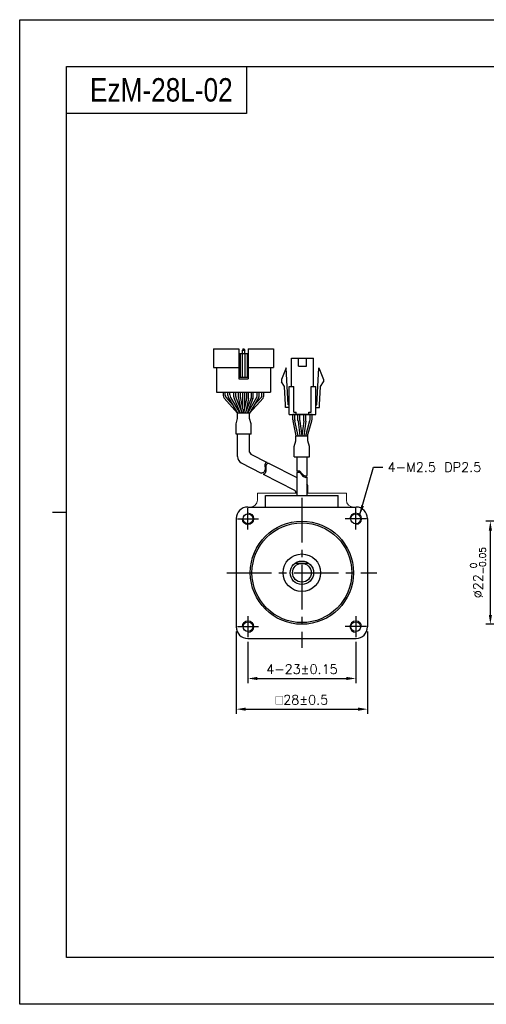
# Model space of a CAD drawing. Header units: millimetres. Extents: x 0 to 297, y 0 to 210.
# Tile 1 of 4: x 0 to 100, y 0 to 210. Entities that reach past the tile are written whole.
import ezdxf

# ---------------------------------------------------------------- set-up
doc = ezdxf.new("R2010")
doc.units = ezdxf.units.MM
doc.header["$PDSIZE"] = -1
doc.linetypes.add('CENTER2', pattern=[28.575, 19.05, -3.175, 3.175, -3.175])
doc.layers.add('\\M+5B4D6\\M+5CAB5\\M+5CFDF', color=7, linetype='Continuous', lineweight=25)
doc.layers.add('\\M+5CFB8\\M+5CAB5\\M+5CFDF', color=7, linetype='Continuous', lineweight=20)
doc.layers.add('DIM', color=3, linetype='Continuous')
doc.styles.add('H', font='txt')
doc.styles.get("Standard").update_dxf_attribs({"font": 'txt.shx', "bigfont": 'whgtxt.shx'})
doc.dimstyles.new('ISO-25', dxfattribs={"dimtxt": 2.5, "dimasz": 2.5, "dimexe": 1.25, "dimexo": 0.625, "dimtad": 1, "dimtxsty": 'Standard', "dimcen": 2.5, "dimadec": 0, "dimazin": 0, "dimtfac": 1, "dimtmove": 0, "dimatfit": 3, "dimfxl": 0, "dimarcsym": 0})

# ---------------------------------------------------------------- blocks, each defined once
blk = doc.blocks.new('*D7')
at = {"color": 8, "lineweight": -2}
for p, q in [((48.7, 77.3), (48.7, 68.49)), ((71.7, 77.3), (71.7, 68.49)), ((50.7, 69.49), (69.7, 69.49))]:
    blk.add_line(p, q, dxfattribs=at)
at = {"color": 8}
for points in [[(50.7, 69.83), (50.7, 69.16), (48.7, 69.49)], [(69.7, 69.83), (69.7, 69.16), (71.7, 69.49)]]:
    blk.add_solid(points, dxfattribs=at)
at = {"layer": 'Defpoints', "color": 0}
for p in [(48.7, 78.3), (71.7, 78.3), (71.7, 69.49)]:
    blk.add_point(p, dxfattribs=at)
at = {"color": 3, "insert": (60.2, 71.49), "char_height": 2, "attachment_point": 5}
blk.add_mtext('\\A1;4-23±0.15', dxfattribs=at)
blk = doc.blocks.new('*D8')
at = {"color": 8, "lineweight": -2}
for p, q in [((46.2, 79.5), (46.2, 61.95)), ((74.2, 79.5), (74.2, 61.95)), ((48.2, 62.95), (72.2, 62.95))]:
    blk.add_line(p, q, dxfattribs=at)
at = {"color": 8}
for points in [[(48.2, 63.28), (48.2, 62.61), (46.2, 62.95)], [(72.2, 63.28), (72.2, 62.61), (74.2, 62.95)]]:
    blk.add_solid(points, dxfattribs=at)
at = {"layer": 'Defpoints', "color": 0}
for p in [(46.2, 80.5), (74.2, 80.5), (74.2, 62.95)]:
    blk.add_point(p, dxfattribs=at)
at = {"color": 3, "insert": (60.2, 64.95), "char_height": 2, "attachment_point": 5}
blk.add_mtext('\\A1;{\\Famgdt|c129;o}28±0.5', dxfattribs=at)
blk = doc.blocks.new('*D15')
at = {"color": 8, "lineweight": -2}
for p, q in [((129.99, 103.05), (99.4, 103.05)), ((100.4, 83.05), (100.4, 101.05)), ((129.99, 81.05), (99.4, 81.05))]:
    blk.add_line(p, q, dxfattribs=at)
at = {"color": 8}
for points in [[(100.07, 101.05), (100.74, 101.05), (100.4, 103.05)], [(100.07, 83.05), (100.74, 83.05), (100.4, 81.05)]]:
    blk.add_solid(points, dxfattribs=at)
at = {"layer": 'Defpoints', "color": 0}
for p in [(100.4, 103.05), (130.99, 103.05), (130.99, 81.05)]:
    blk.add_point(p, dxfattribs=at)
at = {"color": 3, "insert": (97.77, 92.05), "char_height": 2, "attachment_point": 5, "rotation": 90}
blk.add_mtext('\\A1;%%C22{\\H1.400000;\\S 0^ -0.05;}', dxfattribs=at)

msp = doc.modelspace()

# ---------------------------------------------------------------- linework, layer by layer
for p, q in [((48.353, 200), (48.353, 190)), ((48.353, 190), (10, 190)), ((46.7559, 139.7844), (46.7559, 133.3844)), ((46.7559, 138.7844), (48.7559, 138.7844)), ((47.0059, 138.7844), (47.0059, 133.7844)), ((47.4559, 138.7844), (47.4559, 133.7844)), ((47.6059, 139.7844), (47.5059, 139.5344)), ((47.5059, 138.7844), (47.5059, 139.5344)), ((47.5059, 139.5344), (48.0059, 139.5344)), ((47.6059, 139.7844), (47.9059, 139.7844)), ((47.9059, 139.7844), (48.0059, 139.5344)), ((48.0059, 138.7844), (48.0059, 139.5344)), ((48.0559, 138.7844), (48.0559, 133.7844)), ((48.5059, 138.7844), (48.5059, 133.7844)), ((48.7559, 139.7844), (48.7559, 133.3844)), ((48.7559, 139.7844), (54.1559, 139.7844)), ((54.1559, 139.7844), (54.1559, 135.7844)), ((57.9508, 131.7794), (57.9508, 137.7794)), ((59.4758, 136.0794), (59.4758, 137.7794)), ((61.1758, 136.0794), (61.1758, 137.7794)), ((62.7008, 131.7794), (62.7008, 137.7794)), ((41.3559, 135.7844), (46.7559, 135.7844)), ((42.0059, 135.7844), (42.0059, 130.5844)), ((48.7559, 135.7844), (54.1559, 135.7844)), ((53.5059, 135.7844), (53.5059, 130.5844)), ((56.8258, 135.7794), (55.8258, 133.2794)), ((57.3008, 127.8794), (56.8258, 135.7794)), ((63.3508, 127.8794), (63.8258, 135.7794)), ((63.8258, 135.7794), (64.8258, 133.2794)), ((46.7559, 133.7844), (48.7559, 133.7844)), ((46.7559, 133.3844), (48.7559, 133.3844)), ((55.8258, 133.2794), (55.8258, 132.7794)), ((56.4644, 131.7934), (55.8258, 132.7794)), ((64.1872, 131.7934), (64.8258, 132.7794)), ((64.8258, 133.2794), (64.8258, 132.7794)), ((42.0059, 130.5844), (53.5059, 130.5844)), ((44.4355, 130.5844), (51.0855, 130.5844)), ((47.5605, 130.5844), (47.5605, 127.0259)), ((47.9605, 130.5844), (47.9605, 127.0259)), ((56.7019, 127.8434), (56.4644, 131.7934)), ((57.4508, 125.7794), (57.4508, 131.7794)), ((58.4508, 126.2794), (58.4508, 131.7794)), ((62.2008, 126.2794), (62.2008, 131.7794)), ((63.2008, 125.7794), (63.2008, 131.7794)), ((63.9497, 127.8434), (64.1872, 131.7934)), ((56.7008, 127.2794), (56.7008, 127.8794)), ((58.9508, 125.7794), (58.9508, 126.2794)), ((61.7008, 125.7794), (61.7008, 126.2794)), ((63.9508, 127.2794), (63.9508, 127.8794)), ((58.2977, 124.6395), (58.2977, 125.7794)), ((62.354, 125.7794), (58.2977, 125.7794)), ((58.9663, 121.2794), (58.3181, 124.4385)), ((58.6977, 124.6802), (58.6977, 125.7794)), ((59.3747, 121.2794), (58.7181, 124.4792)), ((61.0068, 121.2794), (61.9164, 124.5042)), ((61.4225, 121.2794), (62.3164, 124.4489)), ((61.954, 124.7757), (61.954, 125.7794)), ((62.354, 124.7203), (62.354, 125.7794)), ((46.4559, 116.8063), (46.4559, 121.5922)), ((49.0559, 121.5922), (46.4559, 121.5922)), ((49.0559, 117.7844), (49.0559, 121.5922)), ((49.3279, 117.3394), (52.7741, 115.5739)), ((59.1204, 116.7872), (59.1204, 113.6663)), ((61.2704, 116.7872), (61.2704, 112.7584)), ((47.272, 115.4713), (51.528, 113.2909)), ((53.1881, 115.3618), (59.1204, 112.3228)), ((51.9559, 113.0717), (58.6234, 109.6561)), ((59.1204, 113.3791), (59.1204, 108.5481)), ((61.2704, 112.4712), (61.2704, 108.5481)), ((58.8954, 109.0481), (58.8954, 109.2111)), ((61.4954, 109.0481), (61.4954, 110.1891)), ((52.4454, 106.0481), (52.4454, 108.5481)), ((59.1204, 108.5481), (61.2704, 108.5481)), ((67.9454, 106.0481), (67.9454, 108.5481))]:
    msp.add_line(p, q)
at = {"color": 0}
for p, q in [((41.3559, 139.7844), (41.3559, 135.7844)), ((41.3559, 139.7844), (46.7559, 139.7844)), ((43.4666, 129.8117), (43.4666, 130.5844)), ((43.8666, 129.9202), (43.8666, 130.5844)), ((44.4355, 129.8478), (44.4355, 130.5844)), ((44.8355, 129.9563), (44.8355, 130.5844)), ((45.6762, 129.5875), (45.6762, 130.5844)), ((46.0762, 129.6646), (46.0762, 130.5844)), ((46.6855, 129.394), (46.6855, 130.5844)), ((47.0855, 129.4164), (47.0855, 130.5844)), ((48.4355, 129.4164), (48.4355, 130.5844)), ((48.8355, 129.3944), (48.8355, 130.5844)), ((49.4355, 129.6646), (49.4355, 130.5844)), ((49.8355, 129.5875), (49.8355, 130.5844)), ((50.6855, 129.9563), (50.6855, 130.5844)), ((51.0855, 129.8478), (51.0855, 130.5844)), ((51.6452, 129.9202), (51.6452, 130.5844)), ((52.0452, 129.8117), (52.0452, 130.5844)), ((44.5726, 129.3424), (46.4808, 126.0844)), ((44.9726, 129.4509), (46.9444, 126.0844)), ((45.7479, 129.2158), (47.0016, 126.0844)), ((46.1479, 129.2929), (47.4325, 126.0844)), ((49.3639, 129.2929), (48.0793, 126.0844)), ((49.7639, 129.2158), (48.5101, 126.0844)), ((50.5484, 129.4509), (48.5766, 126.0844)), ((50.9484, 129.3424), (49.0402, 126.0844)), ((49.0558, 126.0844), (46.4561, 126.0844)), ((46.4561, 124.9601), (46.4561, 126.0844)), ((49.0558, 124.9601), (49.0558, 126.0844)), ((46.1459, 123.7971), (46.4561, 124.9601)), ((49.3658, 123.7978), (49.0558, 124.9601)), ((59.3657, 124.4821), (59.3657, 125.7794)), ((59.3745, 124.3503), (59.7827, 121.2794)), ((59.7657, 124.5086), (59.7657, 125.7794)), ((59.7745, 124.3768), (60.1862, 121.2794)), ((60.607, 124.3768), (60.1953, 121.2794)), ((61.007, 124.3503), (60.5988, 121.2794)), ((60.6157, 124.5086), (60.6157, 125.7794)), ((61.0157, 124.4821), (61.0157, 125.7794)), ((46.1459, 121.5922), (46.1459, 123.7971)), ((49.3658, 121.5922), (49.3658, 123.7978)), ((49.3658, 121.5922), (46.1459, 121.5922)), ((58.5854, 118.9927), (58.8955, 120.155)), ((58.8955, 121.2794), (61.4951, 121.2794)), ((58.8955, 120.155), (58.8955, 121.2794)), ((61.4951, 120.155), (61.4951, 121.2794)), ((61.8053, 118.9921), (61.4951, 120.155)), ((58.5854, 116.7872), (58.5854, 118.9927)), ((61.8053, 116.7872), (61.8053, 118.9921)), ((52.5984, 115.5218), (52.4279, 115.395)), ((52.7741, 115.5739), (52.5984, 115.5218)), ((58.5854, 116.7872), (61.8053, 116.7872)), ((51.9882, 113.4004), (51.8235, 113.3267)), ((52.1348, 113.539), (51.9882, 113.4004)), ((52.2366, 113.726), (52.1348, 113.539)), ((52.2999, 113.9492), (52.2366, 113.726)), ((52.3312, 114.1965), (52.2999, 113.9492)), ((52.3221, 115.0825), (52.3178, 114.8868)), ((52.3178, 114.8868), (52.3274, 114.6752)), ((52.3542, 115.2546), (52.3221, 115.0825)), ((52.3274, 114.6752), (52.3366, 114.4552)), ((52.3366, 114.4552), (52.3312, 114.1965)), ((52.4397, 113.484), (52.3379, 113.2969)), ((52.4279, 115.395), (52.3542, 115.2546)), ((52.503, 113.7072), (52.4397, 113.484)), ((52.5343, 113.9544), (52.503, 113.7072)), ((52.5252, 114.8405), (52.5209, 114.6448)), ((52.5209, 114.6448), (52.5305, 114.4332)), ((52.5573, 115.0125), (52.5252, 114.8405)), ((52.5305, 114.4332), (52.5397, 114.2132)), ((52.5397, 114.2132), (52.5343, 113.9544)), ((52.631, 115.153), (52.5573, 115.0125)), ((52.8015, 115.2798), (52.631, 115.153)), ((53.0367, 115.3495), (52.8015, 115.2798)), ((53.1881, 115.3618), (53.0367, 115.3495)), ((59.1204, 113.6663), (59.1851, 113.7122)), ((59.1204, 113.3791), (59.1851, 113.425)), ((59.1851, 113.7122), (59.3897, 113.8011)), ((59.1851, 113.425), (59.3897, 113.5139)), ((59.3897, 113.8011), (59.5826, 113.8125)), ((59.3897, 113.5139), (59.5826, 113.5252)), ((59.5826, 113.8125), (59.7159, 113.7577)), ((59.5826, 113.5252), (59.7159, 113.4705)), ((59.7159, 113.7577), (59.8388, 113.6566)), ((59.7159, 113.4705), (59.8388, 113.3694)), ((59.8388, 113.6566), (59.9561, 113.5229)), ((59.9561, 113.5229), (60.0731, 113.3699)), ((51.6332, 113.292), (51.528, 113.2909)), ((51.8235, 113.3267), (51.6332, 113.292)), ((52.0266, 113.0846), (51.9559, 113.0717)), ((52.1913, 113.1583), (52.0266, 113.0846)), ((52.3379, 113.2969), (52.1913, 113.1583)), ((59.8388, 113.3694), (59.9561, 113.2356)), ((59.9561, 113.2356), (60.0731, 113.0827)), ((60.0731, 113.3699), (60.1953, 113.2113)), ((60.0731, 113.0827), (60.1953, 112.9241)), ((60.1953, 113.2113), (60.3502, 113.0342)), ((60.1953, 112.9241), (60.3502, 112.747)), ((60.3502, 113.0342), (60.5165, 112.8804)), ((60.3502, 112.747), (60.5165, 112.5931)), ((60.5165, 112.8804), (60.691, 112.762)), ((60.5165, 112.5931), (60.691, 112.4747)), ((60.691, 112.762), (60.8712, 112.6912)), ((60.691, 112.4747), (60.8712, 112.4039)), ((60.8712, 112.6912), (61.0543, 112.6803)), ((60.8712, 112.4039), (61.0543, 112.3931)), ((61.0543, 112.6803), (61.2121, 112.7252)), ((61.0543, 112.3931), (61.2121, 112.4379)), ((61.2121, 112.7252), (61.2704, 112.7584)), ((61.2121, 112.4379), (61.2704, 112.4712))]:
    msp.add_line(p, q, dxfattribs=at)
at = {"color": 7, "linetype": 'Continuous', "lineweight": 15}
for p, q in [((50.6954, 109.0481), (50.6954, 107.5481)), ((59.1204, 109.0481), (50.6954, 109.0481)), ((69.6954, 109.0481), (61.2704, 109.0481)), ((69.6954, 109.0481), (69.6954, 107.5481))]:
    msp.add_line(p, q, dxfattribs=at)
at = {"color": 1, "linetype": 'CENTER2', "ltscale": 0.5}
for p, q in [((60.1954, 108.0481), (60.1954, 76.0481)), ((48.6954, 101.2981), (48.6954, 105.7981)), ((71.6954, 101.2981), (71.6954, 105.7981)), ((46.4454, 103.5481), (50.9454, 103.5481)), ((73.9454, 103.5481), (69.4454, 103.5481)), ((44.1954, 92.0481), (76.1954, 92.0481)), ((48.6954, 82.7981), (48.6954, 78.2981)), ((71.6954, 82.7981), (71.6954, 78.2981)), ((46.4454, 80.5481), (50.9454, 80.5481)), ((73.9454, 80.5481), (69.4454, 80.5481))]:
    msp.add_line(p, q, dxfattribs=at)
at = {"color": 4}
msp.add_line((7, 105), (10, 105), dxfattribs=at)
at = {"color": 6}
msp.add_lwpolyline([(0, 210), (297, 210), (297, 0), (0, 0)], close=True, dxfattribs=at)
at = {"color": 4}
msp.add_lwpolyline([(10, 200), (287, 200), (287, 10), (10, 10)], close=True, dxfattribs=at)
for points in [[(57.9508, 137.7794), (62.7008, 137.7794)], [(59.4758, 136.0794), (61.1758, 136.0794)], [(57.4508, 131.7794), (58.4508, 131.7794)], [(62.2008, 131.7794), (63.2008, 131.7794)], [(57.4508, 127.2794), (56.7008, 127.2794)], [(57.4508, 127.2794), (56.7008, 127.2794)], [(57.4508, 127.8794), (57.3008, 127.8794)], [(58.4508, 126.2794), (58.9508, 126.2794)], [(61.7008, 126.2794), (62.2008, 126.2794)], [(63.2008, 127.8794), (63.3508, 127.8794)], [(63.2008, 127.2794), (63.9508, 127.2794)], [(63.2008, 127.2794), (63.9508, 127.2794)], [(63.2008, 127.2794), (63.9508, 127.2794)], [(63.2008, 127.2794), (63.9508, 127.2794)], [(57.4508, 125.7794), (63.2008, 125.7794)]]:
    msp.add_lwpolyline(points)
at = {"color": 0}
for centre, start, end in [((44.4666, 129.8117), 180, 210.358277), ((44.8666, 129.9202), 180, 203.791628), ((45.4355, 129.8478), 180, 210.358277), ((45.8355, 129.9563), 180, 210.358277), ((46.6762, 129.5875), 180.000001, 201.819992), ((47.0762, 129.6646), 180.000001, 201.819992), ((48.4355, 129.6646), 338.180009, 0), ((48.8355, 129.5875), 338.180009, 0), ((49.6855, 129.9563), 329.641723, 0), ((50.0855, 129.8478), 329.641723, 0), ((50.6452, 129.9202), 336.208372, 0), ((51.0452, 129.8117), 329.641723, 0), ((60.3657, 124.4821), 180, 187.571875), ((60.7657, 124.5086), 180, 187.571875), ((59.6157, 124.5086), 352.428125, 0), ((60.0157, 124.4821), 352.428125, 0)]:
    msp.add_arc(centre, 1, start, end, dxfattribs=at)
for centre, radius, start, end in [((47.6855, 129.394), 1, 180, 192.18873), ((48.0855, 129.4164), 1, 180, 191.729285), ((47.4355, 129.4164), 1, 348.270715, 0), ((47.8355, 129.3944), 1, 347.756403, 0), ((59.2977, 124.6395), 1, 180, 191.595436), ((59.6977, 124.6802), 1, 180, 191.595436), ((60.954, 124.7757), 1, 344.249037, 0), ((61.354, 124.7203), 1, 344.249037, 0), ((49.5559, 117.7844), 0.5, 180, 242.87425), ((47.9559, 116.8063), 1.5, 180, 242.87425), ((58.3954, 109.2111), 0.5, 0, 62.87425), ((59.9954, 110.1891), 1.5, 0, 31.788331)]:
    msp.add_arc(centre, radius, start, end)
at = {"color": 7, "linetype": 'Continuous', "lineweight": 15}
for centre, start, end in [((49.1954, 107.5481), 270, 0), ((71.1954, 107.5481), 180, 270)]:
    msp.add_arc(centre, 1.5, start, end, dxfattribs=at)
at = {"layer": '\\M+5B4D6\\M+5CAB5\\M+5CFDF'}
for p, q in [((52.4454, 108.5481), (67.9454, 108.5481)), ((48.6454, 106.0481), (71.7454, 106.0481)), ((46.1954, 103.5981), (46.1954, 80.4981)), ((74.1954, 103.5981), (74.1954, 80.4981)), ((61.6954, 94.0481), (58.6954, 94.0481)), ((48.6454, 78.0481), (71.7454, 78.0481))]:
    msp.add_line(p, q, dxfattribs=at)
for centre, radius in [((48.6954, 103.5481), 1.05), ((60.1954, 92.0481), 11), ((71.6954, 103.5481), 1.05), ((60.1954, 92.0481), 10.6421), ((60.1954, 92.0481), 4), ((60.1954, 92.0481), 2.5), ((60.1954, 92.0481), 2), ((48.6954, 80.5481), 1.05), ((71.6954, 80.5481), 1.05)]:
    msp.add_circle(centre, radius, dxfattribs=at)
for centre, start, end in [((48.6454, 103.5981), 90, 180), ((71.7454, 103.5981), 0, 90), ((48.6454, 80.4981), 180, 270), ((71.7454, 80.4981), 270, 0)]:
    msp.add_arc(centre, 2.45, start, end, dxfattribs=at)
at = {"layer": '\\M+5CFB8\\M+5CAB5\\M+5CFDF', "color": 1}
for centre, start, end in [((48.6954, 103.5481), 180, 90), ((71.6954, 103.5481), 270, 180), ((48.6954, 80.5481), 270, 180), ((71.6954, 80.5481), 360, 270)]:
    msp.add_arc(centre, 1.25, start, end, dxfattribs=at)
at = {"layer": 'DIM', "color": 0}
for p, q in [((43.6037, 129.3063), (46.4561, 126.0844)), ((43.9516, 129.5168), (45.4848, 127.785)), ((46.708, 129.1828), (47.3127, 126.3837)), ((47.1064, 129.2131), (47.756, 126.0844)), ((48.4146, 129.2131), (47.765, 126.0844)), ((48.8128, 129.1824), (48.2129, 126.4183)), ((51.908, 129.3063), (49.0556, 126.0844)), ((51.5602, 129.5168), (50.0269, 127.785))]:
    msp.add_line(p, q, dxfattribs=at)

# ---------------------------------------------------------------- texts
at = {"insert": (15, 195), "char_height": 5, "attachment_point": 4, "style": 'H'}
msp.add_mtext_dynamic_manual_height_columns('{\\fArial|b0|i0|c0|p34;\\W0.8;EzM-28L-02}', width=125.985451, gutter_width=12.5, heights=[0], dxfattribs=at)
at = {"color": 3, "insert": (78.4955, 115.5729), "char_height": 2, "attachment_point": 1}
msp.add_mtext('\\A1;4-M2.5 DP2.5', dxfattribs=at)

# ---------------------------------------------------------------- dimensions: what is measured, and where the dimension line sits
dim = msp.add_linear_dim(base=(100.4026, 103.0481), p1=(130.9873, 81.0481), p2=(130.9873, 103.0481), angle=90, text='%%C<>', dimstyle='ISO-25', override={"dimtxt": 2, "dimasz": 2, "dimexe": 1, "dimexo": 1, "dimgap": 1, "dimdec": 3, "dimzin": 9, "dimdsep": 46, "dimcen": 0, "dimclrd": 8, "dimclre": 8, "dimclrt": 3, "dimadec": 3, "dimazin": 2, "dimtol": 1, "dimtm": 0.05, "dimtfac": 0.7, "dimtdec": 3, "dimfxl": 0.6, "dimtolj": 1, "dimtzin": 9, "dimarcsym": 1})
dim.commit()
dim.dimension.update_dxf_attribs({"geometry": '*D15', "text_midpoint": (97.7692, 92.0481)})
for base, p1, p2, text, override, picture, middle in [((74.1954, 62.9467), (46.1954, 80.4981), (74.1954, 80.4981), '{\\Famgdt|c129;o}<>', {"dimtxt": 2, "dimasz": 2, "dimexe": 1, "dimexo": 1, "dimgap": 1, "dimdec": 3, "dimzin": 9, "dimdsep": 46, "dimcen": 0, "dimclrd": 8, "dimclre": 8, "dimclrt": 3, "dimadec": 3, "dimazin": 2, "dimtol": 1, "dimtp": 0.5, "dimtm": 0.5, "dimtdec": 3, "dimfxl": 0.6, "dimtolj": 1, "dimtzin": 9, "dimarcsym": 1}, '*D8', (60.1954, 64.9467)), ((71.6954, 69.4945), (48.6954, 78.2981), (71.6954, 78.2981), '4-<>', {"dimtxt": 2, "dimasz": 2, "dimexe": 1, "dimexo": 1, "dimgap": 1, "dimdec": 3, "dimzin": 9, "dimdsep": 46, "dimcen": 0, "dimclrd": 8, "dimclre": 8, "dimclrt": 3, "dimadec": 3, "dimazin": 2, "dimtol": 1, "dimtp": 0.15, "dimtm": 0.15, "dimtdec": 3, "dimfxl": 0.6, "dimtolj": 1, "dimtzin": 9, "dimarcsym": 1}, '*D7', (60.1954, 71.4945))]:
    dim = msp.add_linear_dim(base=base, p1=p1, p2=p2, text=text, dimstyle='ISO-25', override=override)
    dim.commit()
    dim.dimension.update_dxf_attribs({"geometry": picture, "text_midpoint": middle})

# ---------------------------------------------------------------- leaders
at = {"annotation_type": 0, "has_hookline": 1, "hookline_direction": 0, "text_width": 19.9583}
msp.add_leader([(72.5793, 104.432), (75.4955, 114.5729), (77.4955, 114.5729)], dimstyle='ISO-25', override={"dimtxt": 2, "dimasz": 2, "dimexe": 1, "dimexo": 1, "dimgap": 1, "dimtad": 0, "dimdec": 3, "dimzin": 9, "dimdsep": 46, "dimcen": 0, "dimclrd": 8, "dimclre": 8, "dimclrt": 3, "dimadec": 3, "dimazin": 2, "dimtdec": 3, "dimfxl": 0.6, "dimtolj": 1, "dimtzin": 1, "dimarcsym": 1}, dxfattribs=at)

doc.saveas('drawing.dxf')
